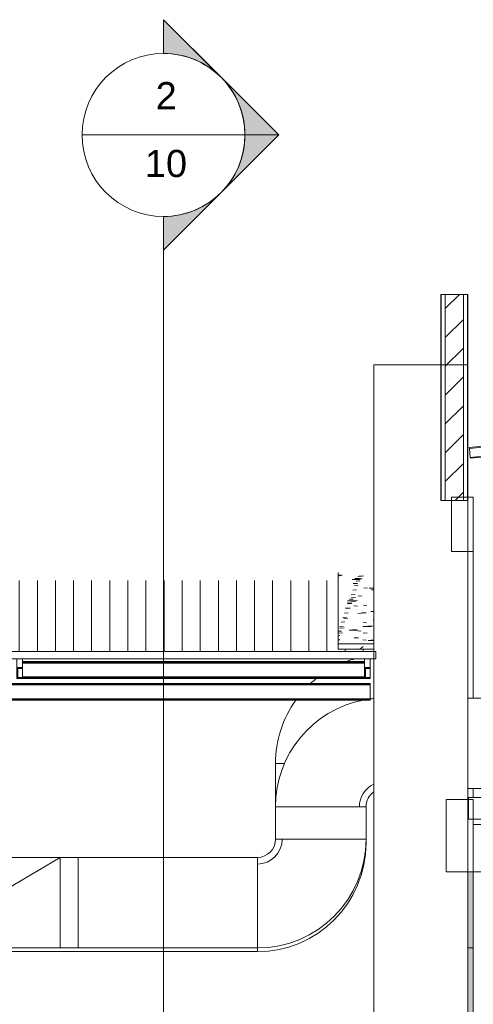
# Model space of a CAD drawing. Header units: metres. Extents: x 4.1 to 64.5, y -1.6 to 14.4.
# Tile 64 of 84: x 32.7 to 35.2, y 9 to 14.4. Entities that reach past the tile are written whole.
import ezdxf

# ---------------------------------------------------------------- set-up
doc = ezdxf.new("R2010")
doc.units = ezdxf.units.M
for name, color, linetype, lineweight in [('A-COLS', 7, 'Continuous', 18), ('A-FLOR', 7, 'Continuous', 18), ('A-FLOR-PATT', 7, 'Continuous', 18), ('A-GLAZ-CWMG', 7, 'Continuous', 18), ('A-ROOF', 7, 'Continuous', 18), ('A-ROOF-PATT', 7, 'Continuous', 18), ('A-WALL', 7, 'Continuous', 18), ('A-WALL-PATT', 7, 'Continuous', 18), ('DUTOS', 7, 'Continuous', 18), ('G-ANNO-SYMB', 7, 'Continuous', 9), ('M-HVAC-DUCT', 7, 'Continuous', 18), ('M-HVAC-DUCT-ANNO', 7, 'Continuous', 18), ('S-BEAM', 7, 'Continuous', 18), ('S-COLS', 7, 'Continuous', 18)]:
    doc.layers.add(name, color=color, linetype=linetype, lineweight=lineweight)
doc.styles.add('Arial', font='arial.ttf', dxfattribs={"height": 0.15})
pattern_1 = [(50, (22.374, 6.504), (0.546555, -0.047815), [0.05715, -0.62865]), (355, (22.374, 6.504), (-0.105728, 0.573166), [0.04572, -0.50292]), (100.451, (22.42, 6.5), (0.440828, 0.525349), [0.04857, -0.53427]), (46.184, (22.374, 6.656), (0.813237, -0.12613), [0.08572, -0.94297]), (96.636, (22.442, 6.646), (0.712212, 0.742287), [0.07286, -0.80141]), (351.184, (22.374, 6.656), (0.712217, 0.742274), [0.06858, -0.75438]), (21, (22.45, 6.618), (0.454846, -0.306795), [0.05715, -0.62865]), (326, (22.45, 6.618), (0.185405, 0.55256), [0.04572, -0.50292]), (71.451, (22.488, 6.593), (0.640251, 0.245763), [0.04857, -0.53427]), (37.5, (22.374, 6.504), (0.009261, 0.2536672), [0.02515, -0.47168, 0.02515, -0.48539, -0.50482]), (37.5, (22.374, 6.504), (0.009261, 0.2536672), [-1.007, 0.02515, -0.47968]), (7.5, (22.374, 6.504), (0.200456, 0.300546), [0.02515, -0.26594, 0.02515, -0.46025, -0.1924]), (7.5, (22.374, 6.504), (0.200456, 0.300546), [-0.77648, 0.02515, -0.16726]), (327.5, (22.204, 6.504), (0.4067682, -0.0171882), [0.02515, -0.16535, 0.02515, -0.56921, -0.78867]), (327.5, (22.204, 6.504), (0.4067682, -0.0171882), [-0.78486, 0.02515, -0.76352]), (317.5, (22.128, 6.504), (0.444383, 0.0762794), [0.02515, -0.2225, 0.02515, -0.36957, -0.56007]), (317.5, (22.128, 6.504), (0.444383, 0.0762794), [-0.64237, 0.02515, -0.53492])]

# ---------------------------------------------------------------- blocks, each defined once
blk = doc.blocks.new('Paredes 15 - Paredes 6-6874455-Corte 4')
at = {"layer": 'A-WALL'}
for p, q in [((35.179, 12.5099), (34.6587, 12.5099)), ((34.6587, 12.5099), (34.6587, 10.9696)), ((35.179, 5.11), (35.179, 12.5099)), ((34.6587, 10.9696), (34.6587, 10.9266)), ((34.6587, 10.9266), (34.6587, 8.57))]:
    blk.add_line(p, q, dxfattribs=at)
blk = doc.blocks.new('Montante retangular - U 90x35x5-8306106-Corte 4')
at = {"layer": 'A-GLAZ-CWMG'}
for p, q in [((11.559, 10.7508), (34.6381, 10.7508)), ((34.6381, 10.7473), (11.559, 10.7473)), ((34.6381, 10.7423), (11.559, 10.7423)), ((34.6381, 10.7508), (34.6381, 10.7473)), ((34.6381, 10.7473), (34.6381, 10.7423)), ((34.6381, 10.7423), (34.6381, 10.6657)), ((34.6381, 10.6657), (11.559, 10.6657)), ((34.6381, 10.6627), (11.559, 10.6627)), ((34.6381, 10.6578), (11.559, 10.6578)), ((34.6381, 10.6657), (34.6381, 10.6627)), ((34.6381, 10.6627), (34.6381, 10.6578))]:
    blk.add_line(p, q, dxfattribs=at)
blk = doc.blocks.new('Montante retangular - U 90x35x5-V12-Corte 4')
at = {"layer": 'A-GLAZ-CWMG'}
for p, q in [((32.7174, 10.8715), (34.6081, 10.8715)), ((34.6081, 10.8681), (32.7174, 10.8681)), ((34.6081, 10.8631), (32.7174, 10.8631)), ((34.6081, 10.7865), (32.7174, 10.7865)), ((34.6081, 10.7835), (32.7174, 10.7835)), ((34.6082, 10.7785), (32.7174, 10.7785))]:
    blk.add_line(p, q, dxfattribs=at)
blk = doc.blocks.new('Rectangular Mullion - 50 x 150mm-7871061-Corte 4')
at = {"layer": 'A-GLAZ-CWMG'}
for p, q in [((34.6081, 10.8864), (34.6081, 10.8383)), ((34.6381, 10.8383), (34.6381, 10.8864)), ((34.6381, 10.8383), (34.6081, 10.8383)), ((34.6081, 10.8383), (34.6081, 10.778)), ((34.6131, 10.7831), (34.6131, 10.8333)), ((34.6131, 10.8333), (34.6381, 10.8333)), ((34.6381, 10.8333), (34.6381, 10.8383)), ((34.6381, 10.7831), (34.6381, 10.8333)), ((34.6081, 10.778), (34.6381, 10.778)), ((34.6381, 10.7831), (34.6131, 10.7831)), ((34.6381, 10.778), (34.6381, 10.7831))]:
    blk.add_line(p, q, dxfattribs=at)
blk = doc.blocks.new('Rectangular Mullion - 50 x 150mm-7871058-Corte 4')
at = {"layer": 'A-GLAZ-CWMG'}
for p, q in [((13.4798, 10.8864), (13.4798, 10.8383)), ((13.5098, 10.8383), (13.5098, 10.8864)), ((13.5098, 10.8383), (13.4798, 10.8383)), ((13.4798, 10.8383), (13.4798, 10.778)), ((13.4848, 10.7831), (13.4848, 10.8333)), ((13.4848, 10.8333), (13.5098, 10.8333)), ((13.5098, 10.8333), (13.5098, 10.8383)), ((13.5098, 10.7831), (13.5098, 10.8333)), ((13.4798, 10.778), (13.5098, 10.778)), ((13.5098, 10.7831), (13.4848, 10.7831)), ((13.5098, 10.778), (13.5098, 10.7831))]:
    blk.add_line(p, q, dxfattribs=at)
blk = doc.blocks.new('Rectangular Mullion - 50 x 150mm-8366537-Corte 4')
at = {"layer": 'A-GLAZ-CWMG'}
for p, q in [((35.1863, 12.0536), (40.0373, 12.5387)), ((35.1867, 12.0487), (40.0373, 12.5337)), ((35.1917, 11.9989), (40.0373, 12.4835)), ((35.1922, 11.9939), (40.0373, 12.4784)), ((35.1867, 12.0487), (35.1863, 12.0536)), ((35.1917, 11.9989), (35.1867, 12.0487)), ((35.1922, 11.9939), (35.1917, 11.9989))]:
    blk.add_line(p, q, dxfattribs=at)
blk = doc.blocks.new('4 GRE - ESCOLA DE CINEMA E AUDIOVISUAL CINE REX R07_rvt-1-Corte 4')
at = {"layer": 'A-FLOR-PATT'}
h = blk.add_hatch(dxfattribs=at)
h.set_pattern_fill('FP_1', color=256, style=0, pattern_type=2)
h.set_pattern_definition(pattern_1)
h.paths.add_polyline_path([(39.4905, 10.0007), (40.0373, 10.0007), (40.0373, 10.1207), (35.1817, 10.1207), (35.1817, 10.0007), (38.92, 10.0007)])
at = {"layer": 'A-ROOF-PATT', "true_color": 0x808080}
h = blk.add_hatch(dxfattribs=at)
h.set_pattern_fill('FP_9', color=8, style=0, pattern_type=2)
h.set_pattern_definition([(90, (0, 17.473), (-0.1, 6e-18), [])])
h.paths.add_polyline_path([(25.7973, 10.9266), (34.4623, 10.9266), (34.4623, 11.3195), (11.7559, 11.3195), (11.7559, 10.9945), (11.559, 10.9945), (11.559, 10.9266), (24.6562, 10.9266)])
h.paths.add_polyline_path([(34.6587, 10.9266), (34.6587, 10.9395), (34.4623, 10.9395), (34.4623, 10.9266), (34.6409, 10.9266)])
at = {"layer": 'A-ROOF-PATT', "true_color": 0xc0c0c0}
h = blk.add_hatch(dxfattribs=at)
h.set_pattern_fill('FP_16', color=9, style=0, pattern_type=2)
h.set_pattern_definition([(6.763, (22.374, 10.925), (0.54655354, -0.0047595), [0.03699, -0.40692]), (359.50123, (22.374, 10.925), (-0.10572753, 0.05703253), [0.04555, -0.50103]), (151.656, (22.42, 10.925), (0.4408244, 0.0522687), [0.01001, -0.11012]), (5.921, (22.374, 10.941), (0.8132427, -0.01254516), [0.05967, -0.65636]), (139.459, (22.442, 10.94), (0.71221, 0.07386), [0.01108, -0.12186]), (359.1159, (22.374, 10.941), (0.71221445, 0.0738592), [0.06778, -0.74556]), (2.187, (22.45, 10.937), (0.45484655, -0.0305348), [0.05339, -0.58732]), (356.16, (22.45, 10.937), (0.18540806, 0.05497656), [0.03799, -0.41788]), (16.518, (22.488, 10.934), (0.6402476, 0.0244626), [0.01612, -0.17727]), (4.366, (22.374, 10.925), (0.00926554, 0.0252386), [0.02001, -0.3753, 0.02001, -0.38621, -0.40167]), (4.366, (22.374, 10.925), (0.00926554, 0.0252386), [-0.80152, 0.02001, -0.38166]), (0.75053, (22.374, 10.925), (0.200455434, 0.0299083), [0.02493, -0.26369, 0.02493, -0.45635, -0.19078]), (0.75053, (22.374, 10.925), (0.200455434, 0.0299083), [-0.7699, 0.02493, -0.16584]), (356.373, (22.204, 10.925), (0.40677681, -0.001706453), [0.02125, -0.13974, 0.02125, -0.48103, -0.66649]), (356.373, (22.204, 10.925), (0.40677681, -0.001706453), [-0.66327, 0.02125, -0.64524]), (354.79, (22.128, 10.925), (0.44438502, 0.00758835), [0.01862, -0.16473, 0.01862, -0.27361, -0.41464]), (354.79, (22.128, 10.925), (0.44438502, 0.00758835), [-0.47557, 0.01862, -0.39602])])
h.paths.add_polyline_path([(34.6409, 10.9696), (34.6587, 10.9696), (34.6587, 11.3625), (34.4623, 11.3625), (34.4623, 10.9696)])
at = {"layer": 'A-ROOF-PATT', "true_color": 0x808080}
h = blk.add_hatch(dxfattribs=at)
h.set_pattern_fill('FP_1', color=8, style=0, pattern_type=2)
h.set_pattern_definition(pattern_1)
h.paths.add_polyline_path([(34.4623, 10.9395), (34.6592, 10.9395), (34.6592, 10.9696), (34.4623, 10.9696)])
at = {"layer": 'A-WALL-PATT', "true_color": 0x808080}
h = blk.add_hatch(dxfattribs=at)
h.set_pattern_fill('FP_1', color=8, style=0, pattern_type=2)
h.set_pattern_definition(pattern_1)
h.paths.add_polyline_path([(35.0315, 11.7609), (35.0315, 12.8989), (35.029, 12.8989), (35.029, 11.7609)])
h = blk.add_hatch(dxfattribs=at)
h.set_pattern_fill('FP_3', color=8, style=0, pattern_type=2)
h.set_pattern_definition([(45, (22.374, 6.504), (-0.0795495, 0.0795495), [])])
h.paths.add_polyline_path([(35.154, 11.7609), (35.154, 12.8989), (35.054, 12.8989), (35.054, 11.7609)])
at = {"layer": 'S-COLS'}
h = blk.add_hatch(dxfattribs=at)
h.set_pattern_fill('FP_8', color=256, style=0, pattern_type=2)
h.set_pattern_definition([(50, (22.374, 6.504), (0.273274, -0.0239114), [0.02857, -0.31432]), (355, (22.374, 6.504), (-0.0528634, 0.286588), [0.02286, -0.25146]), (100.451, (22.397, 6.502), (0.220418, 0.2626804), [0.02429, -0.26714]), (46.184, (22.374, 6.58), (0.4066185, -0.0630575), [0.04286, -0.47149]), (96.636, (22.408, 6.575), (0.356107, 0.371139), [0.03643, -0.4007]), (351.184, (22.374, 6.58), (0.356108, 0.371137), [0.03429, -0.37719]), (21, (22.412, 6.561), (0.2274184, -0.1533992), [0.02857, -0.31432]), (326, (22.412, 6.561), (0.092705, 0.276284), [0.02286, -0.25146]), (71.451, (22.431, 6.548), (0.320132, 0.1228847), [0.02429, -0.26714]), (37.5, (22.374, 6.504), (0.0046375, 0.1268327), [0.00251, -0.2459, 0.00251, -0.25276, -0.25241]), (37.5, (22.374, 6.504), (0.0046375, 0.1268327), [-0.50368, 0.00251, -0.2499]), (7.5, (22.374, 6.504), (0.1002335, 0.1502687), [0.00251, -0.14303, 0.00251, -0.24018, -0.0962]), (7.5, (22.374, 6.504), (0.1002335, 0.1502687), [-0.38824, 0.00251, -0.09369]), (327.5, (22.289, 6.504), (0.2033841, -0.0085941), [0.00251, -0.09274, 0.00251, -0.29467, -0.39433]), (327.5, (22.289, 6.504), (0.2033841, -0.0085941), [-0.39243, 0.00251, -0.39182]), (317.5, (22.251, 6.504), (0.2221916, 0.0381397), [0.00251, -0.12131, 0.00251, -0.19484, -0.28003]), (317.5, (22.251, 6.504), (0.2221916, 0.0381397), [-0.32118, 0.00251, -0.27752])])
h.paths.add_polyline_path([(35.1671, -0.14), (35.2073, -0.14), (35.2073, 2.36), (35.1671, 2.36), (35.1671, 0.2094)])
h.paths.add_polyline_path([(35.2073, 2.39), (35.2066, 2.61), (35.1671, 2.61), (35.1671, 2.39), (35.2073, 2.39)])
h.paths.add_polyline_path([(35.179, 5.55), (35.2073, 5.55), (35.207, 5.63), (35.179, 5.63)])
h.paths.add_polyline_path([(35.1894, 6.04), (35.2073, 6.04), (35.2073, 8.54), (35.1995, 8.54), (35.1995, 8.57), (35.2073, 8.57), (35.2073, 9.71), (35.179, 9.71), (35.179, 6.04)])
h.paths.add_polyline_path([(35.179, 10.11), (35.1817, 10.11), (35.1817, 10.12), (35.179, 10.12)])
at = {"layer": 'A-FLOR'}
for p, q in [((40.0373, 10.1207), (35.1817, 10.1207)), ((35.1817, 10.1207), (35.1817, 10.0007)), ((35.1817, 10.0007), (40.0373, 10.0007))]:
    blk.add_line(p, q, dxfattribs=at)
at = {"layer": 'A-ROOF'}
for p, q in [((34.4623, 11.3625), (34.4623, 10.9696)), ((34.6592, 10.9696), (34.4623, 10.9696)), ((34.4623, 10.9696), (34.4623, 10.9395)), ((34.4623, 10.9395), (34.6592, 10.9395)), ((34.6592, 10.9395), (34.6592, 10.9696)), ((34.6695, 10.9266), (11.559, 10.9266)), ((11.559, 10.8864), (34.6695, 10.8864)), ((34.6695, 10.8864), (34.6695, 10.9266))]:
    blk.add_line(p, q, dxfattribs=at)
at = {"layer": 'A-WALL'}
for p, q in [((35.029, 12.8989), (35.029, 11.7609)), ((35.179, 12.8989), (35.029, 12.8989)), ((35.0315, 12.8989), (35.0315, 11.7609)), ((35.054, 12.8989), (35.054, 11.7609)), ((35.154, 12.8989), (35.154, 11.7609)), ((35.1765, 12.8989), (35.1765, 11.7609)), ((35.179, 11.7609), (35.179, 12.8989)), ((35.029, 11.7609), (35.179, 11.7609))]:
    blk.add_line(p, q, dxfattribs=at)
at = {"layer": 'S-COLS'}
for p, q in [((35.1817, 10.12), (35.179, 10.12)), ((35.2073, 9.71), (35.2073, 8.57))]:
    blk.add_line(p, q, dxfattribs=at)
at = {"layer": 'A-GLAZ-CWMG', "lineweight": 18}
for name, p in [('Rectangular Mullion - 50 x 150mm-8366537-Corte 4', (0, 0)), ('Rectangular Mullion - 50 x 150mm-7871058-Corte 4', (19.2076, 0)), ('Rectangular Mullion - 50 x 150mm-7871061-Corte 4', (0, 0)), ('Montante retangular - U 90x35x5-V12-Corte 4', (0, 0)), ('Montante retangular - U 90x35x5-8306106-Corte 4', (0, 0))]:
    blk.add_blockref(name, p, dxfattribs=at)
at = {"layer": 'A-WALL', "lineweight": 18}
blk.add_blockref('Paredes 15 - Paredes 6-6874455-Corte 4', (0, 0), dxfattribs=at)
blk = doc.blocks.new('Family - P37-298777-Corte 4')
at = {"layer": 'A-COLS'}
for p, q in [((35.2086, 9.29), (35.2086, 9.71)), ((35.179, 9.29), (35.2086, 9.29))]:
    blk.add_line(p, q, dxfattribs=at)
blk = doc.blocks.new('Family - P37-301676-Corte 4')
at = {"layer": 'S-COLS'}
for p, q in [((35.2086, 9.29), (35.2086, 9.71)), ((35.179, 9.29), (35.2086, 9.29))]:
    blk.add_line(p, q, dxfattribs=at)
blk = doc.blocks.new('Family - V410-298791-Corte 4')
at = {"layer": 'S-BEAM'}
for p, q in [((35.2086, 10.11), (35.0586, 10.11)), ((35.0586, 10.11), (35.0586, 9.71)), ((35.2086, 9.71), (35.2086, 10.11)), ((35.0586, 9.71), (35.2086, 9.71))]:
    blk.add_line(p, q, dxfattribs=at)
blk = doc.blocks.new('Family - V406-298823-Corte 4')
at = {"layer": 'S-BEAM'}
for p, q in [((35.2086, 9.71), (36.4021, 9.71)), ((36.5521, 9.71), (37.5973, 9.71))]:
    blk.add_line(p, q, dxfattribs=at)
blk = doc.blocks.new('Family - P37-298917-Corte 4')
at = {"layer": 'A-COLS'}
for p, q in [((35.2086, 10.67), (35.2086, 11.48)), ((35.2086, 10.121), (35.2086, 10.17))]:
    blk.add_line(p, q, dxfattribs=at)
blk = doc.blocks.new('Family - P37-301709-Corte 4')
at = {"layer": 'S-COLS'}
for p, q in [((35.2086, 10.67), (35.2086, 11.48)), ((35.2086, 10.121), (35.2086, 10.17))]:
    blk.add_line(p, q, dxfattribs=at)
blk = doc.blocks.new('Family - V502-298927-Corte 4')
at = {"layer": 'S-BEAM'}
for p, q in [((35.2086, 11.78), (35.0886, 11.78)), ((35.0886, 11.78), (35.0886, 11.48)), ((35.2086, 11.48), (35.2086, 11.78)), ((35.0886, 11.48), (35.2086, 11.48))]:
    blk.add_line(p, q, dxfattribs=at)
blk = doc.blocks.new('Family - P37-299998-Corte 4')
at = {"layer": 'A-COLS'}
for p, q in [((35.2086, 9.29), (35.179, 9.29)), ((35.2086, 8.57), (35.2086, 9.29)), ((35.2086, 6.04), (35.2086, 8.54))]:
    blk.add_line(p, q, dxfattribs=at)
blk = doc.blocks.new('Family - P37-301618-Corte 4')
at = {"layer": 'S-COLS'}
for p, q in [((35.2086, 9.29), (35.179, 9.29)), ((35.2086, 8.57), (35.2086, 9.29)), ((35.2086, 6.04), (35.2086, 8.54))]:
    blk.add_line(p, q, dxfattribs=at)
blk = doc.blocks.new('ESTRUTURAL CINE REX _011_IFC-1-Corte 4')
at = {"layer": 'A-COLS', "lineweight": 18}
for name in ['Family - P37-301709-Corte 4', 'Family - P37-301676-Corte 4', 'Family - P37-301618-Corte 4']:
    blk.add_blockref(name, (0, 0), dxfattribs=at)
at = {"layer": 'S-BEAM', "lineweight": 18}
for name in ['Family - V502-298927-Corte 4', 'Family - V410-298791-Corte 4', 'Family - V406-298823-Corte 4']:
    blk.add_blockref(name, (0, 0), dxfattribs=at)
at = {"layer": 'S-COLS', "lineweight": 18}
for name in ['Family - P37-298917-Corte 4', 'Family - P37-298777-Corte 4', 'Family - P37-299998-Corte 4']:
    blk.add_blockref(name, (0, 0), dxfattribs=at)
blk = doc.blocks.new('BTS vanes - 1 Splitter Vanes-875035-Corte 4')
at = {"layer": 'M-HVAC-DUCT', "color": 4, "true_color": 0x00ffff}
for p, q in [((34.6145, 9.87), (34.6159, 9.87)), ((34.0159, 9.27), (34.0159, 9.29))]:
    blk.add_line(p, q, dxfattribs=at)
blk.add_arc((34.0159, 9.87), 0.6, 270, 0, dxfattribs=at)
blk = doc.blocks.new('BTS vanes - 1 Splitter Vanes-V34-Corte 4')
at = {"layer": 'M-HVAC-DUCT', "color": 4, "true_color": 0x00ffff}
blk.add_line((34.1663, 10.309), (34.1159, 10.309), dxfattribs=at)
for start, end in [(105.618, 109.975), (128.3565, 132.4909), (144.3685, 180)]:
    blk.add_arc((34.7159, 10.309), 0.6, start, end, dxfattribs=at)
blk = doc.blocks.new('BTS vanes - 1 Splitter Vanes-878364-Corte 4')
at = {"layer": 'M-HVAC-DUCT', "color": 5, "true_color": 0x0000ff}
for p, q in [((33.0263, 9.79), (32.9263, 9.79)), ((33.0263, 9.79), (32.9263, 9.79)), ((33.0263, 9.79), (33.0263, 9.29)), ((33.0263, 9.79), (33.0263, 9.29)), ((32.9263, 9.29), (33.0263, 9.29)), ((32.9263, 9.29), (33.0263, 9.29))]:
    blk.add_line(p, q, dxfattribs=at)
blk = doc.blocks.new('BTS vanes - 1 Splitter Vanes-V35-Corte 4')
at = {"layer": 'M-HVAC-DUCT', "color": 5, "true_color": 0x0000ff}
for p, q in [((34.1159, 9.89), (34.6159, 9.89)), ((34.1159, 9.89), (34.1528, 9.89)), ((34.0159, 9.29), (34.0159, 9.79)), ((34.0159, 9.7532), (34.0159, 9.79))]:
    blk.add_line(p, q, dxfattribs=at)
for radius in [0.1, 0.6, 0.1, 0.1368]:
    blk.add_arc((34.0159, 9.89), radius, 270, 0, dxfattribs=at)
blk = doc.blocks.new('BTS vanes - 1 Splitter Vanes-V36-Corte 4')
at = {"layer": 'M-HVAC-DUCT', "color": 5, "true_color": 0x0000ff}
for q in [(34.1159, 10.07), (34.5791, 10.07)]:
    blk.add_line((34.6159, 10.07), q, dxfattribs=at)
for radius, start, end in [(0.6, 100.9397, 180), (0.6, 95.4784, 97.4544), (0.1368, 114.8797, 180), (0.1, 124.9507, 180), (0.1, 124.9507, 180)]:
    blk.add_arc((34.7159, 10.07), radius, start, end, dxfattribs=at)
blk = doc.blocks.new('Corte - M_Cabeça do corte - Preenchido-1049-Corte 4')
at = {"layer": 'G-ANNO-SYMB'}
h = blk.add_hatch(color=256, dxfattribs=at)
edge = h.paths.add_edge_path()
edge.add_line((23.0213, 13.3073), (23.3395, 12.9891))
edge.add_arc((23.0213, 12.6709), 0.45, 45, 90)
edge.add_line((23.0213, 13.1209), (23.0213, 13.3073))
h = blk.add_hatch(color=256, dxfattribs=at)
edge = h.paths.add_edge_path()
edge.add_line((23.6577, 12.6709), (23.4713, 12.6709))
edge.add_arc((23.0213, 12.6709), 0.45, 360, 405)
edge.add_line((23.3395, 12.9891), (23.6577, 12.6709))
h = blk.add_hatch(color=256, dxfattribs=at)
edge = h.paths.add_edge_path()
edge.add_line((23.6577, 12.6709), (23.3395, 12.3527))
edge.add_arc((23.0213, 12.6709), 0.45, 315, 360)
edge.add_line((23.4713, 12.6709), (23.6577, 12.6709))
h = blk.add_hatch(color=256, dxfattribs=at)
edge = h.paths.add_edge_path()
edge.add_line((23.0213, 12.0345), (23.0213, 12.2209))
edge.add_arc((23.0213, 12.6709), 0.45, 270, 315)
edge.add_line((23.3395, 12.3527), (23.0213, 12.0345))
for p, q in [((23.6577, 12.6709), (23.0213, 13.3073)), ((23.0213, 13.1209), (23.0213, 13.3073)), ((23.0213, 13.3073), (23.0213, 13.1209)), ((23.3395, 12.9891), (23.0213, 13.3073)), ((23.6577, 12.6709), (23.3395, 12.9891)), ((23.6577, 12.6709), (23.0213, 12.0345)), ((23.3395, 12.3527), (23.6577, 12.6709)), ((23.4713, 12.6709), (23.6577, 12.6709)), ((23.6577, 12.6709), (23.4713, 12.6709)), ((23.0213, 12.0345), (23.3395, 12.3527)), ((23.0213, 12.2209), (23.0213, 12.0345)), ((23.0213, 12.2209), (23.0213, 12.0345))]:
    blk.add_line(p, q, dxfattribs=at)
for start, end in [(90, 270), (270, 90), (45, 90), (360, 45), (315, 360), (270, 315)]:
    blk.add_arc((23.0213, 12.6709), 0.45, start, end, dxfattribs=at)

msp = doc.modelspace()

# ---------------------------------------------------------------- linework, layer by layer
at = {"layer": 'A-FLOR'}
for p, q in [((35.2086, 10.121), (37.5973, 10.121)), ((36.4021, 9.971), (35.2086, 9.971))]:
    msp.add_line(p, q, dxfattribs=at)
at = {"layer": 'DUTOS', "color": 5, "true_color": 0x0000ff}
for p, q in [((35.2583, 10.67), (35.179, 10.67)), ((35.2583, 10.17), (35.179, 10.17)), ((34.1159, 10.07), (34.6159, 10.07)), ((34.6159, 10.07), (34.6159, 9.87)), ((34.6159, 9.89), (34.1159, 9.89)), ((33.0263, 9.29), (33.0263, 9.79)), ((34.0159, 9.79), (33.0263, 9.79)), ((34.0159, 9.79), (34.0159, 9.27)), ((34.0159, 9.29), (33.0263, 9.29))]:
    msp.add_line(p, q, dxfattribs=at)
at = {"layer": 'DUTOS', "color": 4, "true_color": 0x00ffff}
for p, q in [((34.1159, 10.309), (34.1663, 10.309)), ((34.1159, 9.89), (34.1159, 10.309)), ((34.6159, 9.87), (34.6145, 9.87)), ((34.0159, 9.27), (32.0598, 9.27))]:
    msp.add_line(p, q, dxfattribs=at)
at = {"layer": 'G-ANNO-SYMB'}
for p, q in [((33.047, 13.7792), (33.947, 13.7792)), ((33.497, 13.3292), (33.497, -0.6386))]:
    msp.add_line(p, q, dxfattribs=at)
at = {"layer": 'M-HVAC-DUCT-ANNO', "color": 5, "true_color": 0x0000ff}
for p, q in [((32.9263, 9.79), (32.0763, 9.79)), ((32.9263, 9.79), (32.0763, 9.29)), ((32.9263, 9.29), (32.9263, 9.79)), ((32.0763, 9.29), (32.9263, 9.29))]:
    msp.add_line(p, q, dxfattribs=at)

# ---------------------------------------------------------------- block references
at = {"lineweight": 5}
for name in ['4 GRE - ESCOLA DE CINEMA E AUDIOVISUAL CINE REX R07_rvt-1-Corte 4', 'ESTRUTURAL CINE REX _011_IFC-1-Corte 4']:
    msp.add_blockref(name, (0, 0), dxfattribs=at)
at = {"layer": 'G-ANNO-SYMB'}
msp.add_blockref('Corte - M_Cabeça do corte - Preenchido-1049-Corte 4', (10.4757, 1.1083), dxfattribs=at)
at = {"layer": 'M-HVAC-DUCT', "color": 4, "true_color": 0x00ffff}
for name in ['BTS vanes - 1 Splitter Vanes-V34-Corte 4', 'BTS vanes - 1 Splitter Vanes-875035-Corte 4']:
    msp.add_blockref(name, (0, 0), dxfattribs=at)
at = {"layer": 'M-HVAC-DUCT', "color": 5, "true_color": 0x0000ff}
for name in ['BTS vanes - 1 Splitter Vanes-V36-Corte 4', 'BTS vanes - 1 Splitter Vanes-V35-Corte 4', 'BTS vanes - 1 Splitter Vanes-878364-Corte 4']:
    msp.add_blockref(name, (0, 0), dxfattribs=at)

# ---------------------------------------------------------------- texts
at = {"layer": 'G-ANNO-SYMB', "char_height": 0.15, "attachment_point": 1, "style": 'Arial'}
for s, insert, width in [('2', (33.4537, 14.0709), 0.144304), ('10', (33.3941, 13.6967), 0.288607)]:
    msp.add_mtext(s, dxfattribs=dict(at, insert=insert, width=width))

doc.saveas('drawing.dxf')
